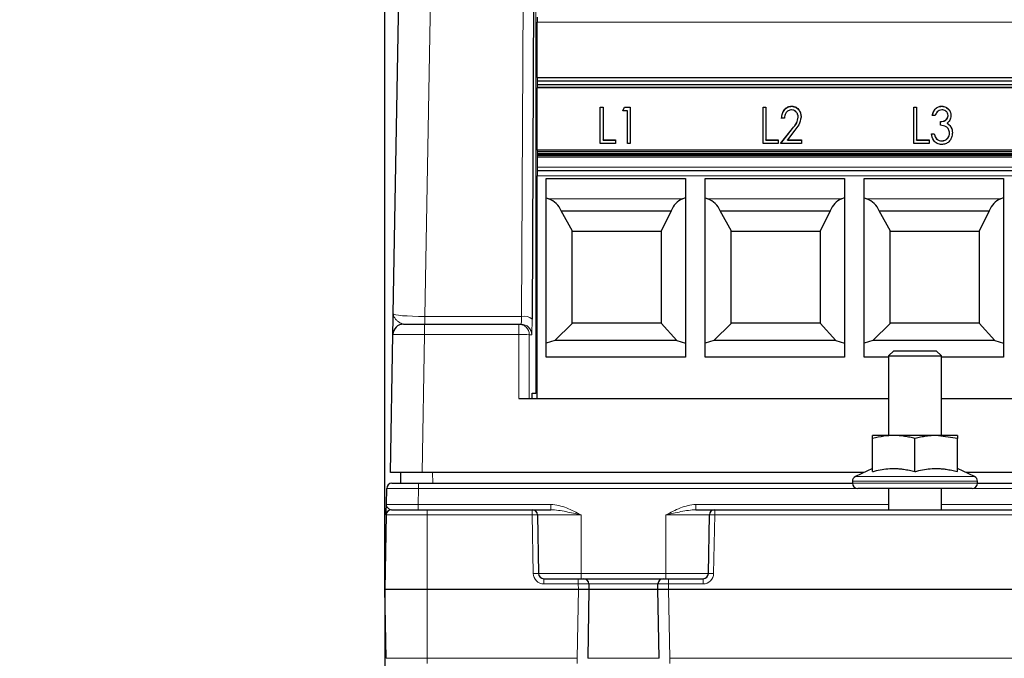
# Paper-space layout 'Blatt5' of a CAD drawing. Header units: millimetres. Extents: x 5 to 418, y 2 to 292.
# Tile 11 of 32: x 143 to 205, y 117 to 157. Entities that reach past the tile are written whole.
import ezdxf

# ---------------------------------------------------------------- set-up
doc = ezdxf.new("R2010")
doc.units = ezdxf.units.MM
doc.layers.add('SLD-0', color=7, linetype='Continuous')
doc.styles.add('SLDTEXTSTYLE0', font='TXT', dxfattribs={"width": 0.605})
doc.dimstyles.new('SLDDIMSTYLE5', dxfattribs={"dimtxt": 3.5, "dimasz": 3.5, "dimexe": 0, "dimexo": 0.0625, "dimgap": 0.875, "dimtad": 1, "dimlfac": 1.5, "dimrnd": 1e-09, "dimzin": 12, "dimdsep": 46, "dimtxsty": 'SLDTEXTSTYLE0', "dimsah": 1, "dimcen": 0.09, "dimadec": 0, "dimazin": 3, "dimtfac": 1, "dimtofl": 0, "dimtmove": 0, "dimatfit": 3, "dimfxl": 1, "dimfrac": 2, "dimtolj": 1, "dimtzin": 12, "dimarcsym": 0})

# ---------------------------------------------------------------- blocks, each defined once
blk = doc.blocks.new('_D_27')
at = {"layer": 'SLD-0'}
for p, q in [((202.209, 231.568), (134.212, 231.568)), ((135.212, 231.568), (135.212, 89.634)), ((174.887, 89.634), (134.212, 89.634))]:
    blk.add_line(p, q, dxfattribs=at)
for points in [[(135.212, 231.568), (134.752, 228.068), (135.672, 228.068)], [(135.212, 89.634), (135.672, 93.134), (134.752, 93.134)]]:
    blk.add_solid(points, dxfattribs=at)
at = {"layer": 'SLD-0', "insert": (130.7, 154.585), "char_height": 3.5, "attachment_point": 1, "rotation": 90, "style": 'SLDTEXTSTYLE0'}
blk.add_mtext('212,9', dxfattribs=at)
blk = doc.blocks.new('_D_33')
at = {"layer": 'SLD-0', "color": 7}
for p, q in [((166.22, 121.634), (166.22, 80.71)), ((199.887, 103.301), (199.887, 80.71)), ((166.22, 81.71), (199.887, 81.71))]:
    blk.add_line(p, q, dxfattribs=at)
for points in [[(166.22, 81.71), (169.72, 81.25), (169.72, 82.17)], [(199.887, 81.71), (196.387, 82.17), (196.387, 81.25)]]:
    blk.add_solid(points, dxfattribs=at)
at = {"layer": 'SLD-0', "color": 7, "insert": (178.374, 86.222), "char_height": 3.5, "attachment_point": 1, "style": 'SLDTEXTSTYLE0'}
blk.add_mtext('50,5', dxfattribs=at)
blk = doc.blocks.new('_D_34')
at = {"layer": 'SLD-0', "color": 7}
for p, q in [((166.22, 121.634), (166.22, 71.634)), ((247.887, 103.301), (247.887, 71.634)), ((166.22, 72.634), (247.887, 72.634))]:
    blk.add_line(p, q, dxfattribs=at)
for points in [[(166.22, 72.634), (169.72, 72.174), (169.72, 73.094)], [(247.887, 72.634), (244.387, 73.094), (244.387, 72.174)]]:
    blk.add_solid(points, dxfattribs=at)
at = {"layer": 'SLD-0', "color": 7, "insert": (201.038, 77.146), "char_height": 3.5, "attachment_point": 1, "style": 'SLDTEXTSTYLE0'}
blk.add_mtext('122,5', dxfattribs=at)
blk = doc.blocks.new('_D_35')
at = {"layer": 'SLD-0', "color": 7}
for p, q in [((166.22, 121.634), (166.22, 250.861)), ((279.553, 121.634), (279.553, 250.861)), ((166.22, 249.861), (279.553, 249.861))]:
    blk.add_line(p, q, dxfattribs=at)
for points in [[(166.22, 249.861), (169.72, 249.401), (169.72, 250.321)], [(279.553, 249.861), (276.053, 250.321), (276.053, 249.401)]]:
    blk.add_solid(points, dxfattribs=at)
at = {"layer": 'SLD-0', "color": 7, "insert": (218.876, 254.373), "char_height": 3.5, "attachment_point": 1, "style": 'SLDTEXTSTYLE0'}
blk.add_mtext('170', dxfattribs=at)

psp = doc.layouts.new('Blatt5')

# ---------------------------------------------------------------- linework, layer by layer
at = {"color": 7, "linetype": 'Continuous', "lineweight": 25}
for p, q in [((166.7432, 138.9558), (167.7042, 192.8679)), ((175.7116, 188.2253), (175.4745, 138.6157)), ((175.7866, 157.6077), (175.7866, 157.2771)), ((175.7866, 153.8161), (175.7866, 157.2771)), ((175.7866, 153.8161), (205.7866, 153.8161)), ((175.7866, 153.5961), (205.7866, 153.5961)), ((175.7866, 153.5961), (175.7866, 153.3538)), ((205.7866, 153.3538), (175.7866, 153.3538)), ((175.7866, 153.3538), (175.7866, 153.2052)), ((175.7866, 153.1818), (205.7866, 153.1818)), ((175.7866, 153.1818), (175.7866, 153.1488)), ((205.7866, 153.1488), (175.7866, 153.1488)), ((175.7866, 149.2456), (175.7866, 153.1488)), ((179.7652, 151.9506), (179.9447, 151.9506)), ((179.7652, 149.6527), (179.7652, 151.9506)), ((179.7652, 151.939), (179.9447, 151.939)), ((179.9447, 151.9506), (179.9447, 149.8884)), ((181.1712, 151.7149), (181.2853, 151.9506)), ((181.4704, 151.7149), (181.1712, 151.7149)), ((181.1768, 151.7149), (181.2853, 151.939)), ((181.2853, 151.9506), (181.6499, 151.9506)), ((181.2853, 151.939), (181.2853, 151.9506)), ((181.2853, 151.939), (181.6499, 151.939)), ((181.4704, 149.6527), (181.4704, 151.7149)), ((181.6499, 151.9506), (181.6499, 149.6527)), ((189.996, 151.9506), (190.1755, 151.9506)), ((189.996, 149.6527), (189.996, 151.9506)), ((189.996, 151.939), (190.1755, 151.939)), ((190.1755, 151.9506), (190.1755, 149.8884)), ((191.7993, 151.998), (191.7993, 152.0095)), ((199.4789, 151.9506), (199.6584, 151.9506)), ((199.4789, 149.6527), (199.4789, 151.9506)), ((199.4789, 151.939), (199.6584, 151.939)), ((199.6584, 151.9506), (199.6584, 149.8884)), ((201.2345, 151.998), (201.2345, 152.0095)), ((191.3422, 151.2436), (191.1627, 151.2436)), ((192.2097, 151.2964), (192.2097, 151.308)), ((200.8251, 151.4203), (200.6456, 151.4203)), ((201.6328, 151.4018), (201.6328, 151.4134)), ((191.1029, 149.6527), (191.847, 150.6037)), ((191.1119, 149.6527), (191.847, 150.5922)), ((192.005, 150.4951), (191.5301, 149.8884)), ((201.1541, 150.8017), (201.1541, 151.0373)), ((201.5823, 150.9282), (201.5823, 150.9398)), ((201.7884, 150.7321), (201.7884, 150.7437)), ((179.9447, 149.8884), (180.7225, 149.8884)), ((179.9447, 149.8768), (179.9447, 149.8884)), ((179.9447, 149.8768), (180.7225, 149.8768)), ((180.7225, 149.8884), (180.7225, 149.6527)), ((190.1755, 149.8884), (190.9533, 149.8884)), ((190.1755, 149.8768), (190.1755, 149.8884)), ((190.1755, 149.8768), (190.9533, 149.8768)), ((190.9533, 149.8884), (190.9533, 149.6527)), ((191.5301, 149.8884), (192.4191, 149.8884)), ((191.5301, 149.8768), (191.5301, 149.8884)), ((191.5301, 149.8768), (192.4191, 149.8768)), ((192.4191, 149.8884), (192.4191, 149.6527)), ((199.6584, 149.8884), (200.4362, 149.8884)), ((199.6584, 149.8768), (199.6584, 149.8884)), ((199.6584, 149.8768), (200.4362, 149.8768)), ((200.4362, 149.8884), (200.4362, 149.6527)), ((200.5858, 150.2714), (200.7652, 150.2714)), ((200.5858, 150.2598), (200.7652, 150.2598)), ((200.7652, 150.2598), (200.7652, 150.2714)), ((200.9153, 149.9422), (200.9153, 149.9538)), ((201.7225, 150.304), (201.7225, 150.3156)), ((205.7866, 149.2456), (175.7866, 149.2456)), ((175.7866, 149.2396), (175.7866, 149.1595)), ((180.7225, 149.6527), (179.7652, 149.6527)), ((181.6499, 149.6527), (181.4704, 149.6527)), ((190.9533, 149.6527), (189.996, 149.6527)), ((192.4191, 149.6527), (191.1029, 149.6527)), ((200.4362, 149.6527), (199.4789, 149.6527)), ((201.235, 149.8179), (201.235, 149.8295)), ((175.7866, 149.1595), (205.7866, 149.1595)), ((175.7866, 149.1595), (175.7866, 149.0255)), ((175.7866, 149.0255), (205.7866, 149.0255)), ((175.7866, 149.0255), (175.7866, 148.9889)), ((205.7866, 148.9889), (175.7866, 148.9889)), ((175.7866, 148.9889), (175.7866, 148.9024)), ((205.7866, 148.9024), (175.7866, 148.9024)), ((205.7866, 148.7901), (175.7866, 148.7901)), ((175.7866, 148.7901), (175.7866, 148.1722)), ((175.7866, 147.9624), (205.7866, 147.9624)), ((175.7866, 147.9624), (175.7866, 147.6247)), ((175.7866, 133.6344), (175.7866, 147.6247)), ((176.3533, 147.4538), (185.12, 147.4538)), ((176.3533, 136.2239), (176.3533, 147.4538)), ((185.12, 147.4538), (185.12, 136.2239)), ((186.3533, 147.4538), (195.12, 147.4538)), ((186.3533, 136.2239), (186.3533, 147.4538)), ((195.12, 147.4538), (195.12, 136.2239)), ((196.3533, 147.4538), (205.12, 147.4538)), ((196.3533, 136.2239), (196.3533, 147.4538)), ((205.12, 147.4538), (205.12, 136.2239)), ((176.3533, 146.2405), (176.5265, 146.1775)), ((184.929, 146.1775), (185.12, 146.2545)), ((186.3533, 146.2405), (186.5265, 146.1775)), ((194.929, 146.1775), (195.12, 146.2545)), ((196.3533, 146.2405), (196.5265, 146.1775)), ((204.929, 146.1775), (205.12, 146.2545)), ((177.3061, 145.4255), (184.2253, 145.4255)), ((178.02, 144.141), (177.308, 145.4255)), ((184.225, 145.4283), (183.585, 144.1491)), ((187.3061, 145.4255), (194.2253, 145.4255)), ((188.02, 144.141), (187.308, 145.4255)), ((194.225, 145.4283), (193.585, 144.1491)), ((197.3061, 145.4255), (204.2253, 145.4255)), ((198.02, 144.141), (197.308, 145.4255)), ((204.225, 145.4283), (203.585, 144.1491)), ((177.9866, 144.1744), (178.02, 144.141)), ((177.9866, 138.341), (177.9866, 144.1744)), ((177.9866, 144.141), (178.02, 144.141)), ((178.02, 144.141), (183.581, 144.141)), ((183.5866, 144.1473), (183.5866, 138.3681)), ((187.9866, 144.1744), (188.02, 144.141)), ((187.9866, 138.341), (187.9866, 144.1744)), ((187.9866, 144.141), (188.02, 144.141)), ((188.02, 144.141), (193.581, 144.141)), ((193.5866, 144.1473), (193.5866, 138.3681)), ((197.9866, 144.1744), (198.02, 144.141)), ((197.9866, 138.341), (197.9866, 144.1744)), ((197.9866, 144.141), (198.02, 144.141)), ((198.02, 144.141), (203.581, 144.141)), ((203.5866, 144.1473), (203.5866, 138.3681)), ((167.3864, 138.301), (168.7196, 138.301)), ((168.7196, 138.301), (174.6343, 138.301)), ((174.6343, 138.301), (174.7855, 138.301)), ((176.9125, 137.2669), (177.9866, 138.341)), ((183.5866, 138.3744), (177.9866, 138.3744)), ((184.5805, 137.2669), (183.5866, 138.3681)), ((186.9125, 137.2669), (187.9866, 138.341)), ((193.5866, 138.3744), (187.9866, 138.3744)), ((194.5805, 137.2669), (193.5866, 138.3681)), ((196.9125, 137.2669), (197.9866, 138.341)), ((203.5866, 138.3744), (197.9866, 138.3744)), ((204.5805, 137.2669), (203.5866, 138.3681)), ((166.5652, 128.9677), (166.7199, 137.6462)), ((176.9125, 137.2669), (176.3533, 137.1171)), ((184.5805, 137.2669), (176.9125, 137.2669)), ((184.5805, 137.2669), (185.12, 137.1068)), ((186.9125, 137.2669), (186.3533, 137.1171)), ((194.5805, 137.2669), (186.9125, 137.2669)), ((194.5805, 137.2669), (195.12, 137.1068)), ((196.9125, 137.2669), (196.3533, 137.1171)), ((204.5805, 137.2669), (196.9125, 137.2669)), ((204.5805, 137.2669), (205.12, 137.1068)), ((185.12, 136.2239), (176.3533, 136.2239)), ((195.12, 136.2239), (186.3533, 136.2239)), ((197.8866, 136.2239), (196.3533, 136.2239)), ((198.22, 136.6344), (197.8866, 136.301)), ((197.8866, 136.301), (197.8866, 131.301)), ((197.8866, 136.301), (201.22, 136.301)), ((198.22, 136.6344), (200.8866, 136.6344)), ((201.22, 136.301), (200.8866, 136.6344)), ((201.22, 131.301), (201.22, 136.301)), ((205.12, 136.2239), (201.22, 136.2239)), ((175.488, 133.9677), (175.7116, 133.9677)), ((175.7866, 133.9677), (175.7116, 133.9677)), ((174.6331, 133.6344), (197.8866, 133.6344)), ((201.22, 133.6344), (209.5533, 133.6344)), ((198.22, 131.301), (196.8866, 131.301)), ((200.8866, 131.301), (198.22, 131.301)), ((202.22, 131.1087), (200.8866, 131.301)), ((202.22, 131.301), (200.8866, 131.301)), ((196.8866, 129.0326), (196.8866, 131.1087)), ((199.5533, 129.0326), (199.5533, 131.1087)), ((202.22, 129.0326), (202.22, 131.1087)), ((168.5649, 128.9677), (166.5652, 128.9677)), ((167.2316, 128.301), (167.22, 128.9677)), ((196.3348, 128.9677), (168.5649, 128.9677)), ((196.8866, 129.225), (195.8124, 128.7241)), ((203.2942, 128.7241), (202.22, 129.225)), ((208.0015, 128.9677), (202.7718, 128.9677)), ((166.6639, 128.301), (168.3303, 128.301)), ((168.3303, 128.301), (195.62, 128.301)), ((195.62, 128.422), (195.62, 128.301)), ((203.4866, 128.301), (203.4866, 128.422)), ((203.4866, 128.301), (207.2866, 128.301)), ((166.3129, 126.9619), (166.3306, 127.9735)), ((199.5533, 127.9677), (195.9533, 127.9677)), ((197.8866, 127.9677), (197.8866, 126.6344)), ((203.1533, 127.9677), (199.5533, 127.9677)), ((201.22, 126.6344), (201.22, 127.9677)), ((166.6348, 126.6344), (168.8866, 126.6344)), ((168.8866, 126.6344), (175.4834, 126.6344)), ((175.4834, 126.6344), (176.6577, 126.6344)), ((185.7822, 126.6344), (186.9565, 126.6344)), ((186.9565, 126.6344), (217.1147, 126.6344)), ((166.3015, 126.3068), (166.22, 121.6344)), ((175.8167, 126.3068), (175.8809, 122.6285)), ((186.559, 122.6285), (186.6232, 126.3068)), ((176.2142, 122.301), (178.3808, 122.301)), ((178.3808, 122.301), (178.7141, 122.301)), ((178.7141, 122.301), (183.7258, 122.301)), ((183.7258, 122.301), (184.0591, 122.301)), ((184.0591, 122.301), (186.2257, 122.301)), ((166.22, 121.6344), (168.8866, 121.6344)), ((166.2957, 117.2952), (166.22, 121.6344)), ((168.8866, 121.6344), (178.3867, 121.6344)), ((178.3867, 121.6344), (179.0533, 121.6344)), ((179.0533, 121.6344), (178.9775, 117.2952)), ((179.0474, 121.9735), (179.0533, 121.6344)), ((179.0533, 121.6344), (183.3866, 121.6344)), ((183.3866, 121.6344), (183.3925, 121.9735)), ((183.3866, 121.6344), (184.0532, 121.6344)), ((183.4624, 117.2952), (183.3866, 121.6344)), ((184.0532, 121.6344), (261.7201, 121.6344))]:
    psp.add_line(p, q, dxfattribs=at)
at = {"color": 7, "linetype": 'Continuous', "lineweight": 18}
for p, q in [((169.6977, 193.0147), (168.7312, 138.7917)), ((174.808, 138.7917), (175.067, 193.0146)), ((175.7116, 133.9677), (175.7116, 188.2253)), ((205.7866, 157.2771), (175.7866, 157.2771)), ((205.7866, 153.2052), (175.7866, 153.2052)), ((191.847, 150.5922), (191.847, 150.6037)), ((175.7866, 149.2396), (205.7866, 149.2396)), ((205.7866, 148.1722), (175.7866, 148.1722)), ((205.7866, 147.6247), (175.7866, 147.6247)), ((176.5265, 146.1775), (184.929, 146.1775)), ((186.5265, 146.1775), (194.929, 146.1775)), ((196.5265, 146.1775), (204.929, 146.1775)), ((168.7312, 138.7917), (168.7312, 138.301)), ((168.7312, 138.7917), (174.808, 138.7917)), ((168.7196, 138.301), (168.7196, 137.646)), ((174.6343, 138.301), (174.6343, 137.646)), ((168.7196, 137.646), (168.5649, 128.9677)), ((174.6343, 137.646), (168.7196, 137.646)), ((174.6331, 133.6344), (174.6343, 137.646)), ((175.3009, 137.6344), (175.2997, 133.6344)), ((175.4521, 137.6344), (175.3009, 137.6344)), ((169.2196, 128.9677), (169.2313, 128.301)), ((168.3303, 127.9735), (168.3303, 128.301)), ((199.5533, 128.422), (195.62, 128.422)), ((195.62, 128.301), (199.5533, 128.301)), ((195.8124, 128.7241), (199.5533, 128.7241)), ((199.5533, 128.7241), (203.2942, 128.7241)), ((203.4866, 128.422), (199.5533, 128.422)), ((199.5533, 128.301), (203.4866, 128.301)), ((168.3303, 127.9735), (168.3126, 126.9619)), ((195.8913, 127.9735), (168.3303, 127.9735)), ((207.558, 127.9735), (203.2153, 127.9735)), ((168.3126, 126.6344), (168.3126, 126.9619)), ((168.3126, 126.9619), (176.6577, 126.9619)), ((176.6577, 126.6344), (176.6577, 126.9619)), ((185.7822, 126.9619), (185.7822, 126.6344)), ((185.7822, 126.9619), (197.8866, 126.9619)), ((201.22, 126.9619), (209.5533, 126.9619)), ((168.8866, 126.6344), (168.8866, 126.3068)), ((175.4834, 126.6344), (175.4834, 126.3068)), ((186.9565, 126.6344), (186.9565, 126.3068)), ((168.8866, 126.3068), (166.3015, 126.3068)), ((168.8866, 126.3068), (168.8866, 121.6344)), ((175.4834, 126.3068), (168.8866, 126.3068)), ((175.5476, 122.6285), (175.4834, 126.3068)), ((178.5533, 126.3068), (175.8167, 126.3068)), ((178.5533, 122.6285), (178.5533, 126.3068)), ((186.6232, 126.3068), (183.8866, 126.3068)), ((183.8866, 122.6285), (183.8866, 126.3068)), ((186.9565, 126.3068), (186.8923, 122.6285)), ((217.1147, 126.3068), (186.9565, 126.3068)), ((175.8809, 122.6285), (178.5533, 122.6285)), ((178.5533, 122.301), (178.5533, 122.6285)), ((178.5533, 122.6285), (183.8866, 122.6285)), ((183.8866, 122.6285), (186.559, 122.6285)), ((183.8866, 122.6285), (183.8866, 122.301)), ((176.2142, 122.301), (176.2142, 121.9735)), ((178.3808, 122.301), (178.3808, 121.9735)), ((184.0591, 121.9735), (184.0591, 122.301)), ((186.2257, 121.9735), (186.2257, 122.301)), ((168.8866, 117.2952), (168.8866, 121.6344)), ((178.3808, 121.9735), (176.2142, 121.9735)), ((178.311, 117.2952), (178.3867, 121.6344)), ((178.3867, 121.6344), (178.3808, 121.9735)), ((183.3925, 121.9735), (179.0474, 121.9735)), ((184.0591, 121.9735), (184.0532, 121.6344)), ((184.0532, 121.6344), (184.1289, 117.2952)), ((186.2257, 121.9735), (184.0591, 121.9735)), ((166.2957, 117.2952), (168.8866, 117.2952)), ((168.8866, 117.2952), (178.311, 117.2952)), ((168.8866, 117.2952), (168.8866, 116.9677)), ((178.311, 117.2952), (178.311, 116.9677)), ((178.9775, 117.2952), (183.4624, 117.2952)), ((184.1289, 117.2952), (261.6443, 117.2952)), ((184.1289, 116.9677), (184.1289, 117.2952))]:
    psp.add_line(p, q, dxfattribs=at)
at = {"color": 7, "linetype": 'Continuous', "lineweight": 25, "flags": 128}
for points in [[(175.7866, 153.8161), (175.7866, 153.8121), (175.7866, 153.8001), (175.7866, 153.7805), (175.7866, 153.7539), (175.7866, 153.721), (175.7866, 153.683), (175.7866, 153.641), (175.7866, 153.5961)], [(175.7866, 153.2052), (175.7866, 153.1907), (175.7866, 153.183), (175.7866, 153.1818)], [(175.7866, 149.2456), (175.7866, 149.2453), (175.7866, 149.2396)], [(175.7866, 148.9024), (175.7866, 148.8872), (175.7866, 148.8723), (175.7866, 148.8576), (175.7866, 148.8432), (175.7866, 148.8293), (175.7866, 148.8157), (175.7866, 148.8027), (175.7866, 148.7901)], [(175.7866, 148.1722), (175.7866, 148.1399), (175.7866, 148.1044), (175.7866, 148.0683), (175.7866, 148.0341), (175.7866, 148.0045), (175.7866, 147.9817), (175.7866, 147.9673), (175.7866, 147.9624)]]:
    psp.add_lwpolyline(points, dxfattribs=at)
at = {"color": 7, "linetype": 'Continuous', "lineweight": 25}
for centre, radius, start, end in [((176.0704, 144.9246), 1.3333, 22.067951, 70), ((186.0704, 144.9246), 1.3333, 22.067951, 70), ((196.0704, 144.9246), 1.3333, 22.067951, 70), ((167.3864, 137.6344), 0.6667, 90, 178.978793), ((166.6639, 127.9677), 0.3333, 90, 179), ((195.9533, 128.422), 0.3333, 115, 180), ((195.9533, 128.301), 0.3333, 180, 270), ((203.1533, 128.301), 0.3333, 270, 0), ((203.1533, 128.422), 0.3333, 0, 65), ((166.6348, 126.301), 0.3333, 90, 179), ((175.4834, 126.301), 0.3333, 1, 90), ((186.9565, 126.301), 0.3333, 90, 179), ((176.2142, 122.6344), 0.3333, 181, 270), ((186.2257, 122.6344), 0.3333, 270, 359), ((178.7141, 121.9677), 0.3333, 1, 90), ((183.7258, 121.9677), 0.3333, 90, 179)]:
    psp.add_arc(centre, radius, start, end, dxfattribs=at)
at = {"color": 7, "linetype": 'Continuous', "lineweight": 18}
for centre, radius, start, end in [((174.9559, 138.0016), 0.8038, 49.813929, 100.603243), ((174.6343, 137.6344), 0.6666, 359.995637, 89.995636), ((174.7855, 137.6344), 0.6666, 359.995637, 89.995636), ((174.794, 127.6948), 9.9525, 87.08066, 90.91934), ((175.6501, 121.531), 4.7788, 88.001617, 91.998383), ((186.7899, 121.531), 4.7788, 88.001617, 91.998383), ((175.7143, 117.8527), 4.7788, 88.001617, 91.998383), ((176.2142, 122.6402), 0.6667, 181, 270), ((186.2257, 122.6402), 0.6667, 270, 359), ((186.7256, 117.8527), 4.7788, 88.001617, 91.998383)]:
    psp.add_arc(centre, radius, start, end, dxfattribs=at)
at = {"color": 7, "linetype": 'Continuous', "lineweight": 25}
for centre, major_axis, ratio, start_param, end_param in [((185.3406, 144.9246), (0, 1.3333), 0.9026248, 0.3490659, 1.1856379), ((195.3406, 144.9246), (0, 1.3333), 0.9026248, 0.3490659, 1.1856379), ((205.3406, 144.9246), (0, 1.3333), 0.9026248, 0.3490659, 1.1856379), ((175.4839, 152.7339), (0.0059, 19.0996), 0.0003046, 3.1415927, 3.1665827)]:
    psp.add_ellipse(centre, major_axis=major_axis, ratio=ratio, start_param=start_param, end_param=end_param, dxfattribs=at)
at = {"color": 7, "linetype": 'Continuous', "lineweight": 18}
for centre, major_axis, ratio, start_param, end_param in [((168.7437, 138.9677), (2.0005, 0.0123), 0.0879406, 3.1394863, 4.7055772), ((174.7855, 138.9677), (0, 0.6667), 0.0349101, 3.1415927, 4.4452107), ((175.4521, 138.9677), (0, 1.3333), 0.0174551, 3.1415927, 4.4452107), ((168.72, 137.6344), (2.0001, -0.0119), 0.0058157, 1.5710383, 3.1415235), ((168.3308, 127.9677), (2.0002, -0.0058), 0.0029077, 1.5710586, 3.1415504), ((168.3134, 126.9677), (2.0004, 0.0058), 0.0029071, 3.1415335, 4.7120252), ((178.3807, 121.9677), (0.6667, 0.0058), 0.0087242, 0.0000761, 1.5705679), ((184.0592, 121.9677), (0.6667, -0.0058), 0.0087242, 1.5710248, 3.1415165)]:
    psp.add_ellipse(centre, major_axis=major_axis, ratio=ratio, start_param=start_param, end_param=end_param, dxfattribs=at)
at = {"color": 7, "linetype": 'Continuous', "lineweight": 25}
for points, knots in [([(191.1627, 151.2436), (191.1723, 151.3465), (191.1915, 151.552), (191.3393, 151.8056), (191.5522, 151.9807), (191.717, 151.9999), (191.7993, 152.0095)], [0, 0, 0, 0, 0.2806873, 0.56054835, 0.7804163, 1, 1, 1, 1]), ([(191.1627, 151.232), (191.1723, 151.3349), (191.1915, 151.5405), (191.3393, 151.794), (191.5522, 151.9691), (191.717, 151.9883), (191.7993, 151.998)], [0, 0, 0, 0, 0.2806873, 0.5605483, 0.7804163, 1, 1, 1, 1]), ([(191.7904, 151.7738), (191.7175, 151.7633), (191.5714, 151.7421), (191.3864, 151.5393), (191.3589, 151.3558), (191.3422, 151.2436)], [0, 0, 0, 0, 0.2794172, 0.5595626, 1, 1, 1, 1]), ([(192.2097, 151.308), (192.2033, 151.3729), (192.1905, 151.5025), (192.0842, 151.6549), (191.9459, 151.7576), (191.8422, 151.7684), (191.7904, 151.7738)], [0, 0, 0, 0, 0.2800994, 0.5600345, 0.780024, 1, 1, 1, 1]), ([(191.7993, 152.0095), (191.8952, 151.9966), (192.0874, 151.9707), (192.2723, 151.7645), (192.3741, 151.5446), (192.3842, 151.397), (192.3892, 151.3232)], [0, 0, 0, 0, 0.2787508, 0.5582601, 0.7790426, 1, 1, 1, 1]), ([(191.7993, 151.998), (191.8952, 151.985), (192.0874, 151.9591), (192.2723, 151.753), (192.3741, 151.533), (192.3842, 151.3855), (192.3892, 151.3116)], [0, 0, 0, 0, 0.2787508, 0.5582601, 0.7790426, 1, 1, 1, 1]), ([(200.6456, 151.4203), (200.6663, 151.5024), (200.7076, 151.6661), (200.8463, 151.8624), (201.0323, 151.9891), (201.1671, 152.0027), (201.2345, 152.0095)], [0, 0, 0, 0, 0.2806665, 0.5603594, 0.7802231, 1, 1, 1, 1]), ([(200.6456, 151.4088), (200.6663, 151.4908), (200.7076, 151.6546), (200.8463, 151.8508), (201.0323, 151.9775), (201.1671, 151.9911), (201.2345, 151.998)], [0, 0, 0, 0, 0.2806665, 0.5603594, 0.7802231, 1, 1, 1, 1]), ([(201.2369, 151.7738), (201.1816, 151.7682), (201.0712, 151.7568), (200.9115, 151.6293), (200.8579, 151.4996), (200.8251, 151.4203)], [0, 0, 0, 0, 0.2800123, 0.5594522, 1, 1, 1, 1]), ([(201.2345, 152.0095), (201.3213, 151.9975), (201.4948, 151.9735), (201.6843, 151.8099), (201.792, 151.6139), (201.8055, 151.4796), (201.8123, 151.4125)], [0, 0, 0, 0, 0.2793072, 0.5588773, 0.7794808, 1, 1, 1, 1]), ([(201.2345, 151.998), (201.3213, 151.9859), (201.4948, 151.9619), (201.6843, 151.7983), (201.792, 151.6024), (201.8055, 151.4681), (201.8123, 151.4009)], [0, 0, 0, 0, 0.2793072, 0.5588773, 0.7794808, 1, 1, 1, 1]), ([(201.6328, 151.4134), (201.625, 151.4687), (201.6093, 151.5794), (201.4989, 151.6975), (201.3695, 151.7645), (201.2811, 151.7707), (201.2369, 151.7738)], [0, 0, 0, 0, 0.2790799, 0.5589091, 0.779255, 1, 1, 1, 1]), ([(191.847, 150.6037), (191.9493, 150.7197), (192.131, 150.9257), (192.1857, 151.1917), (192.2097, 151.308)], [0, 0, 0, 0, 0.5627696, 1, 1, 1, 1]), ([(191.847, 150.5922), (191.9493, 150.7081), (192.131, 150.9141), (192.1857, 151.1801), (192.2097, 151.2964)], [0, 0, 0, 0, 0.5627696, 1, 1, 1, 1]), ([(192.3892, 151.3232), (192.3538, 151.1525), (192.2902, 150.8461), (192.0925, 150.6029), (192.005, 150.4951)], [0, 0, 0, 0, 0.5568483, 1, 1, 1, 1]), ([(201.1541, 151.0373), (201.2179, 151.0425), (201.3455, 151.0527), (201.5077, 151.1344), (201.6147, 151.2649), (201.6267, 151.3639), (201.6328, 151.4134)], [0, 0, 0, 0, 0.2806635, 0.5608708, 0.7803487, 1, 1, 1, 1]), ([(201.1541, 151.0258), (201.2179, 151.0309), (201.3455, 151.0411), (201.5077, 151.1228), (201.6147, 151.2533), (201.6267, 151.3523), (201.6328, 151.4018)], [0, 0, 0, 0, 0.2806635, 0.5608708, 0.7803487, 1, 1, 1, 1]), ([(201.8123, 151.4125), (201.8007, 151.3085), (201.7801, 151.1225), (201.6428, 150.9957), (201.5823, 150.9398)], [0, 0, 0, 0, 0.5591406, 1, 1, 1, 1]), ([(201.7225, 150.3156), (201.712, 150.3933), (201.691, 150.5485), (201.4908, 150.7726), (201.2819, 150.7906), (201.1541, 150.8017)], [0, 0, 0, 0, 0.280391, 0.5600226, 1, 1, 1, 1]), ([(201.5823, 150.9398), (201.6281, 150.9104), (201.7099, 150.858), (201.7644, 150.7786), (201.7884, 150.7437)], [0, 0, 0, 0, 0.5595938, 1, 1, 1, 1]), ([(201.5823, 150.9282), (201.6281, 150.8988), (201.7099, 150.8464), (201.7644, 150.767), (201.7884, 150.7321)], [0, 0, 0, 0, 0.5595938, 1, 1, 1, 1]), ([(201.7884, 150.7437), (201.8253, 150.6715), (201.8912, 150.5424), (201.8987, 150.3987), (201.902, 150.3354)], [0, 0, 0, 0, 0.5595001, 1, 1, 1, 1]), ([(201.7884, 150.7321), (201.8253, 150.6599), (201.8912, 150.5309), (201.8987, 150.3871), (201.902, 150.3238)], [0, 0, 0, 0, 0.5595001, 1, 1, 1, 1]), ([(201.2317, 149.5938), (201.1342, 149.6057), (200.9392, 149.6296), (200.6755, 149.8818), (200.6198, 150.1236), (200.5858, 150.2714)], [0, 0, 0, 0, 0.2797745, 0.5595905, 1, 1, 1, 1]), ([(200.7652, 150.2714), (200.7818, 150.2065), (200.8113, 150.0909), (200.8836, 149.9956), (200.9153, 149.9538)], [0, 0, 0, 0, 0.5607409, 1, 1, 1, 1]), ([(200.7652, 150.2598), (200.7818, 150.195), (200.8113, 150.0793), (200.8836, 149.984), (200.9153, 149.9422)], [0, 0, 0, 0, 0.5607409, 1, 1, 1, 1]), ([(200.9153, 149.9538), (200.9683, 149.9131), (201.0632, 149.8404), (201.1824, 149.8328), (201.235, 149.8295)], [0, 0, 0, 0, 0.558708, 1, 1, 1, 1]), ([(200.9153, 149.9422), (200.9683, 149.9015), (201.0632, 149.8288), (201.1824, 149.8212), (201.235, 149.8179)], [0, 0, 0, 0, 0.558708, 1, 1, 1, 1]), ([(201.902, 150.3354), (201.8907, 150.2322), (201.8681, 150.0261), (201.7064, 149.7766), (201.4796, 149.6192), (201.3143, 149.6023), (201.2317, 149.5938)], [0, 0, 0, 0, 0.2801414, 0.5599407, 0.7799419, 1, 1, 1, 1]), ([(201.235, 149.8295), (201.3081, 149.8364), (201.4541, 149.8503), (201.613, 149.9862), (201.708, 150.1469), (201.7177, 150.2594), (201.7225, 150.3156)], [0, 0, 0, 0, 0.2797897, 0.5589926, 0.779478, 1, 1, 1, 1]), ([(201.235, 149.8179), (201.3081, 149.8249), (201.4541, 149.8387), (201.613, 149.9746), (201.708, 150.1353), (201.7177, 150.2478), (201.7225, 150.304)], [0, 0, 0, 0, 0.2797897, 0.5589926, 0.779478, 1, 1, 1, 1]), ([(166.7199, 137.6462), (166.7203, 137.6715), (166.7214, 137.7335), (166.7294, 138.182), (166.7375, 138.6359), (166.742, 138.8885), (166.7432, 138.9544), (166.7432, 138.9558)], [0, 0, 0, 0, 0.24406583, 0.59928235, 0.8954389, 0.99769343, 1, 1, 1, 1]), ([(175.4781, 133.6403), (175.4792, 133.7017), (175.4812, 133.8187), (175.4846, 133.9441), (175.487, 133.9606), (175.488, 133.9677)], [0, 0, 0, 0, 0.3873127, 0.7378873, 1, 1, 1, 1]), ([(198.22, 131.301), (198.0125, 131.2927), (197.5633, 131.2748), (197.1234, 131.1668), (196.8866, 131.1087)], [0, 0, 0, 0, 0.461748, 1, 1, 1, 1]), ([(196.8866, 131.1087), (196.8866, 131.1549), (196.8866, 131.2653), (196.8866, 131.2879), (196.8866, 131.301)], [0, 0, 0, 0, 0.41822959, 1, 1, 1, 1]), ([(199.5533, 131.1087), (199.4445, 131.1364), (199.2267, 131.192), (198.8949, 131.2523), (198.559, 131.2933), (198.3331, 131.2984), (198.22, 131.301)], [0, 0, 0, 0, 0.248166, 0.49690294, 0.74792867, 1, 1, 1, 1]), ([(200.8866, 131.301), (200.8349, 131.3005), (200.7315, 131.2994), (200.5763, 131.2907), (200.4211, 131.2769), (200.2579, 131.2567), (200.0869, 131.2296), (199.9083, 131.195), (199.7303, 131.1549), (199.6123, 131.1241), (199.5533, 131.1087)], [0, 0, 0, 0, 0.1151741, 0.2304596, 0.3460671, 0.4617749, 0.5960607, 0.7304688, 0.8651922, 1, 1, 1, 1]), ([(202.22, 131.301), (202.22, 131.2879), (202.22, 131.2653), (202.22, 131.1549), (202.22, 131.1087)], [0, 0, 0, 0, 0.5817704, 1, 1, 1, 1]), ([(196.8866, 129.0326), (196.9652, 129.0529), (197.2013, 129.114), (197.6023, 129.1893), (198.01, 129.2254), (198.3404, 129.2257), (198.5905, 129.2115), (198.8771, 129.1788), (199.1991, 129.1226), (199.4351, 129.0626), (199.5533, 129.0326)], [0, 0, 0, 0, 0.0896795, 0.2695736, 0.4520277, 0.5444459, 0.6375495, 0.7308739, 0.8652253, 1, 1, 1, 1]), ([(199.5533, 129.0326), (199.6318, 129.0529), (199.868, 129.114), (200.269, 129.1893), (200.6766, 129.2254), (201.0071, 129.2257), (201.2572, 129.2115), (201.5438, 129.1788), (201.8658, 129.1226), (202.1018, 129.0626), (202.22, 129.0326)], [0, 0, 0, 0, 0.0896795, 0.2695736, 0.4520277, 0.5444459, 0.6375495, 0.7308739, 0.8652253, 1, 1, 1, 1]), ([(166.3015, 126.3068), (166.3015, 126.3068), (166.3019, 126.3302), (166.3033, 126.4068), (166.3042, 126.4602), (166.3063, 126.5839), (166.3076, 126.6546), (166.3102, 126.804), (166.3116, 126.8834), (166.3129, 126.9619)], [0, 0, 0, 0, 0.25, 0.25, 0.5, 0.5, 0.75, 0.75, 1, 1, 1, 1])]:
    psp.add_open_spline(points, degree=3, knots=knots, dxfattribs=at)
at = {"color": 7, "linetype": 'Continuous', "lineweight": 18}
for points, knots in [([(166.7432, 138.9558), (166.7432, 138.955), (166.7429, 138.9382), (166.7448, 138.9053), (166.7562, 138.8457), (166.7786, 138.7855), (166.8149, 138.7193), (166.8572, 138.6587), (166.9138, 138.5929), (166.9795, 138.5282), (167.0466, 138.4709), (167.1242, 138.4122), (167.193, 138.3677), (167.2565, 138.3349), (167.3009, 138.3166), (167.3446, 138.3037), (167.3725, 138.3019), (167.3864, 138.301)], [0, 0, 0, 0, 0.003035, 0.0635321, 0.1241336, 0.2287348, 0.2916501, 0.3762259, 0.4609961, 0.5471346, 0.6333828, 0.6982461, 0.8064422, 0.8545689, 0.9027667, 0.9512918, 1, 1, 1, 1]), ([(166.6348, 126.6344), (166.5904, 126.6344), (166.5472, 126.6504), (166.4681, 126.6948), (166.4325, 126.7235), (166.3445, 126.8172), (166.3117, 126.8899), (166.3129, 126.9619)], [0, 0, 0, 0, 0.25, 0.25, 0.5, 0.5, 1, 1, 1, 1]), ([(176.6577, 126.9619), (176.8283, 126.9619), (176.995, 126.9377), (177.3237, 126.8602), (177.4855, 126.8063), (177.9558, 126.6208), (178.2552, 126.4638), (178.5533, 126.3068)], [0, 0, 0, 0, 0.25, 0.25, 0.5, 0.5, 1, 1, 1, 1]), ([(185.7822, 126.9619), (185.6116, 126.9619), (185.4449, 126.9377), (185.1162, 126.8602), (184.9545, 126.8063), (184.4841, 126.6208), (184.1847, 126.4638), (183.8866, 126.3068)], [0, 0, 0, 0, 0.25, 0.25, 0.5, 0.5, 1, 1, 1, 1]), ([(176.6577, 126.6344), (176.8151, 126.6344), (176.9719, 126.6191), (177.2868, 126.5759), (177.4446, 126.5476), (177.9173, 126.4542), (178.2344, 126.3806), (178.5533, 126.3068)], [0, 0, 0, 0, 0.25, 0.25, 0.5, 0.5, 1, 1, 1, 1]), ([(185.7822, 126.6344), (185.6248, 126.6344), (185.468, 126.6191), (185.1531, 126.5759), (184.9953, 126.5476), (184.5226, 126.4542), (184.2055, 126.3806), (183.8866, 126.3068)], [0, 0, 0, 0, 0.25, 0.25, 0.5, 0.5, 1, 1, 1, 1])]:
    psp.add_open_spline(points, degree=3, knots=knots, dxfattribs=at)

# ---------------------------------------------------------------- dimensions: what is measured, and where the dimension line sits
at = {"layer": 'SLD-0', "color": 7}
for base, p2, picture, middle in [((279.5533, 249.8615), (279.5533, 121.6344), '_D_35', (222.8866, 249.8615)), ((199.8866, 81.7103), (199.8866, 103.301), '_D_33', (183.0533, 81.7103)), ((247.8866, 72.6344), (247.8866, 103.301), '_D_34', (207.0533, 72.6344))]:
    dim = psp.add_linear_dim(base=base, p1=(166.22, 121.6344), p2=p2, dimstyle='SLDDIMSTYLE5', dxfattribs=at)
    dim.commit()
    dim.dimension.update_dxf_attribs({"geometry": picture, "text_midpoint": middle, "dimtype": 160})
at = {"layer": 'SLD-0'}
dim = psp.add_linear_dim(base=(135.212, 89.6344), p1=(202.2094, 231.5677), p2=(174.8866, 89.6344), angle=90, dimstyle='SLDDIMSTYLE5', dxfattribs=at)
dim.commit()
dim.dimension.update_dxf_attribs({"geometry": '_D_27', "text_midpoint": (135.212, 160.601), "dimtype": 160})

doc.saveas('drawing.dxf')
